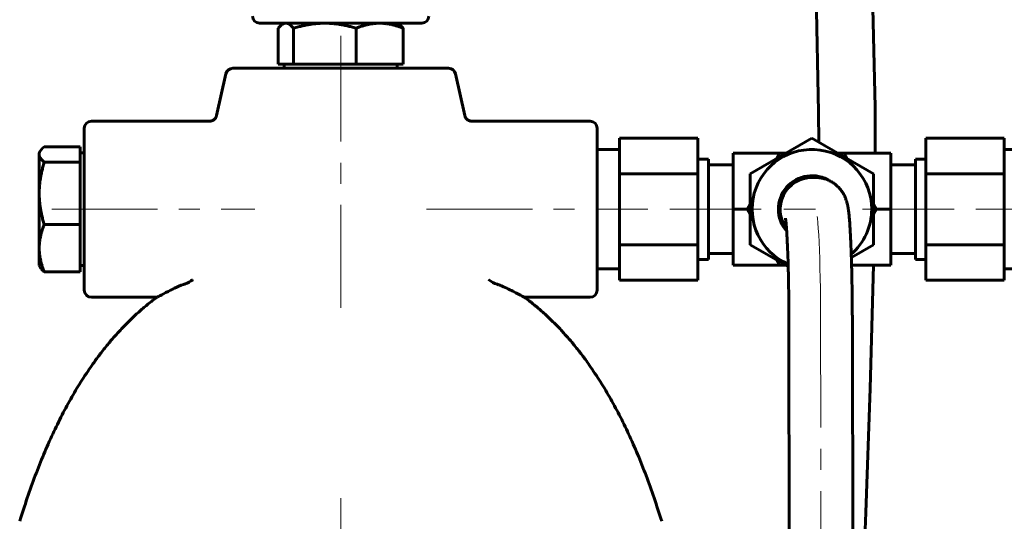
# Model space of a CAD drawing. Header units: millimetres. Extents: x 0 to 420, y 0 to 297.
# Tile 13 of 15: x 280 to 350, y 179 to 214. Entities that reach past the tile are written whole.
import ezdxf

# ---------------------------------------------------------------- set-up
doc = ezdxf.new("R2010")
doc.units = ezdxf.units.MM
for name, pattern in [('K5LT_AXLED', [12, 7.5, -1.5, 1.5, -1.5]), ('K5LT_BASIC', [0]), ('K5LT_THIN', [0])]:
    doc.linetypes.add(name, pattern=pattern)
doc.layers.add('Системный слой', color=7, linetype='Continuous')
doc.layers.add('Системный слой (1)', color=7, linetype='Continuous', true_color=0x6c6c6c)
doc.styles.add('KDIMTEXTSTYLE', font='GOST_AU.SHX', dxfattribs={"width": 0.96, "oblique": 15, "height": 5})
doc.styles.add('KTEXTSTYLE', font='GOST_AU.SHX', dxfattribs={"width": 0.56, "height": 5})
doc.dimstyles.new('KDIMSTYLE (0.50)', dxfattribs={"dimtxt": 5, "dimasz": 1, "dimexe": 2, "dimexo": 0, "dimgap": 1, "dimtad": 1, "dimlfac": 2, "dimtxsty": 'KDIMTEXTSTYLE', "dimsah": 1, "dimcen": 0, "dimdle": 1, "dimadec": 0, "dimazin": 0, "dimtfac": 0.667, "dimtmove": 0, "dimatfit": 3, "dimfxl": 1, "dimtvp": 1, "dimtolj": 1, "dimtzin": 0, "dimarcsym": 0})

# ---------------------------------------------------------------- blocks, each defined once
blk = doc.blocks.new('U73')
at = {"layer": 'Системный слой (1)', "color": 143, "linetype": 'K5LT_BASIC', "lineweight": 60, "true_color": 0x33acca}
for p, q in [((321.103, 200.963), (321.103, 206.713)), ((321.103, 195.213), (321.103, 200.963))]:
    blk.add_line(p, q, dxfattribs=at)
blk = doc.blocks.new('U75')
at = {"layer": 'Системный слой (1)', "color": 143, "linetype": 'K5LT_BASIC', "lineweight": 60, "true_color": 0x33acca}
for p, q in [((338.635, 204.933), (338.851, 204.56)), ((340.712, 201.336), (340.927, 200.963))]:
    blk.add_line(p, q, dxfattribs=at)
blk = doc.blocks.new('U77')
at = {"layer": 'Системный слой (1)', "color": 143, "linetype": 'K5LT_BASIC', "lineweight": 60, "true_color": 0x33acca}
for start, end in [(0, 246.54905), (311.17215, 0)]:
    blk.add_arc((336.343, 200.963), 4.242, start, end, dxfattribs=at)
blk = doc.blocks.new('U78')
at = {"layer": 'Системный слой (1)', "color": 143, "linetype": 'K5LT_BASIC', "lineweight": 60, "true_color": 0x33acca}
for p, q in [((281.885, 205.397), (281.762, 205.286)), ((281.536, 204.926), (281.528, 204.849)), ((281.558, 205.003), (281.536, 204.926)), ((281.596, 205.081), (281.558, 205.003)), ((281.666, 205.181), (281.596, 205.081)), ((281.762, 205.286), (281.666, 205.181))]:
    blk.add_line(p, q, dxfattribs=at)
blk = doc.blocks.new('U80')
at = {"layer": 'Системный слой (1)', "color": 143, "linetype": 'K5LT_BASIC', "lineweight": 60, "true_color": 0x33acca}
for p, q in [((331.974, 200.59), (331.759, 200.963)), ((334.051, 196.993), (333.836, 197.366))]:
    blk.add_line(p, q, dxfattribs=at)
blk = doc.blocks.new('U81')
at = {"layer": 'Системный слой (1)', "color": 143, "linetype": 'K5LT_BASIC', "lineweight": 60, "true_color": 0x33acca}
for p, q in [((333.836, 204.56), (334.051, 204.933)), ((331.759, 200.963), (331.974, 201.336))]:
    blk.add_line(p, q, dxfattribs=at)
blk = doc.blocks.new('U87')
at = {"layer": 'Системный слой (1)', "color": 143, "linetype": 'K5LT_BASIC', "lineweight": 60, "true_color": 0x33acca}
for p, q in [((343.683, 200.963), (343.683, 204.527)), ((343.683, 197.4), (343.683, 200.963))]:
    blk.add_line(p, q, dxfattribs=at)
blk = doc.blocks.new('U88')
at = {"layer": 'Системный слой (1)', "color": 143, "linetype": 'K5LT_BASIC', "lineweight": 60, "true_color": 0x33acca}
for p, q in [((334.051, 204.933), (334.482, 204.933)), ((338.205, 204.933), (338.635, 204.933))]:
    blk.add_line(p, q, dxfattribs=at)
blk = doc.blocks.new('U89')
at = {"layer": 'Системный слой (1)', "color": 143, "linetype": 'K5LT_BASIC', "lineweight": 60, "true_color": 0x33acca}
for p, q in [((298.593, 213.93), (298.482, 213.806)), ((298.698, 214.026), (298.593, 213.93)), ((298.798, 214.096), (298.698, 214.026)), ((298.876, 214.133), (298.798, 214.096)), ((298.953, 214.156), (298.876, 214.133)), ((299.03, 214.163), (298.953, 214.156))]:
    blk.add_line(p, q, dxfattribs=at)
blk = doc.blocks.new('U95')
at = {"layer": 'Системный слой (1)', "color": 143, "linetype": 'K5LT_BASIC', "lineweight": 60, "true_color": 0x33acca}
for p, q in [((319.714, 259.949), (320.963, 259.885)), ((320.963, 259.885), (320.987, 259.882)), ((320.987, 259.882), (321.035, 259.877)), ((321.035, 259.877), (321.131, 259.866)), ((321.131, 259.866), (321.322, 259.841)), ((321.322, 259.841), (321.701, 259.782)), ((321.701, 259.782), (322.128, 259.698)), ((322.128, 259.698), (322.151, 259.692)), ((322.151, 259.692), (322.197, 259.682)), ((322.197, 259.682), (322.289, 259.661)), ((322.289, 259.661), (322.472, 259.616)), ((322.472, 259.616), (322.837, 259.516)), ((322.837, 259.516), (323.234, 259.389)), ((323.234, 259.389), (323.257, 259.381)), ((323.257, 259.381), (323.301, 259.366)), ((323.301, 259.366), (323.389, 259.334)), ((323.389, 259.334), (323.566, 259.269)), ((323.566, 259.269), (323.918, 259.126)), ((323.918, 259.126), (324.297, 258.954)), ((324.297, 258.954), (324.318, 258.944)), ((324.318, 258.944), (324.36, 258.924)), ((324.36, 258.924), (324.444, 258.882)), ((324.444, 258.882), (324.61, 258.797)), ((324.61, 258.797), (324.942, 258.616)), ((324.942, 258.616), (325.282, 258.412)), ((325.282, 258.412), (325.302, 258.4)), ((325.302, 258.4), (325.341, 258.375)), ((325.341, 258.375), (325.42, 258.324)), ((325.42, 258.324), (325.578, 258.22)), ((325.578, 258.22), (325.889, 258.003)), ((325.889, 258.003), (326.234, 257.743)), ((326.234, 257.743), (326.247, 257.733)), ((326.247, 257.733), (326.272, 257.713)), ((326.272, 257.713), (326.321, 257.674)), ((326.321, 257.674), (326.42, 257.594)), ((326.42, 257.594), (326.511, 257.519)), ((326.511, 257.519), (326.524, 257.508)), ((326.524, 257.508), (326.551, 257.485)), ((326.551, 257.485), (326.605, 257.439)), ((326.605, 257.439), (326.712, 257.347)), ((326.712, 257.347), (326.926, 257.156)), ((326.926, 257.156), (327.347, 256.751)), ((327.347, 256.751), (327.539, 256.556)), ((327.539, 256.556), (327.56, 256.533)), ((327.56, 256.533), (327.602, 256.488)), ((327.602, 256.488), (327.687, 256.398)), ((327.687, 256.398), (327.855, 256.214)), ((327.855, 256.214), (328.185, 255.832)), ((328.185, 255.832), (328.584, 255.337)), ((328.584, 255.337), (328.597, 255.32)), ((328.597, 255.32), (328.624, 255.284)), ((328.624, 255.284), (328.678, 255.213)), ((328.678, 255.213), (328.785, 255.071)), ((328.785, 255.071), (328.904, 254.91)), ((328.904, 254.91), (328.919, 254.889)), ((328.919, 254.889), (328.949, 254.847)), ((328.949, 254.847), (329.008, 254.763)), ((329.008, 254.763), (329.127, 254.594)), ((329.127, 254.594), (329.361, 254.248)), ((329.361, 254.248), (329.814, 253.529)), ((329.814, 253.529), (330.016, 253.189)), ((330.016, 253.189), (330.039, 253.148)), ((330.039, 253.148), (330.086, 253.066)), ((330.086, 253.066), (330.18, 252.901)), ((330.18, 252.901), (330.364, 252.566)), ((330.364, 252.566), (330.72, 251.88)), ((330.72, 251.88), (331.209, 250.855)), ((331.209, 250.855), (331.231, 250.805)), ((331.231, 250.805), (331.276, 250.706)), ((331.276, 250.706), (331.364, 250.506)), ((331.364, 250.506), (331.538, 250.103)), ((331.538, 250.103), (331.871, 249.284)), ((331.871, 249.284), (332.23, 248.333)), ((332.23, 248.333), (332.248, 248.283)), ((332.248, 248.283), (332.284, 248.183)), ((332.284, 248.183), (332.355, 247.982)), ((332.355, 247.982), (332.494, 247.579)), ((332.494, 247.579), (332.763, 246.764)), ((332.763, 246.764), (333.01, 245.965)), ((333.01, 245.965), (333.025, 245.916)), ((333.025, 245.916), (333.054, 245.817)), ((333.054, 245.817), (333.112, 245.62)), ((333.112, 245.62), (333.226, 245.225)), ((333.226, 245.225), (333.445, 244.43)), ((333.445, 244.43), (333.68, 243.525)), ((333.68, 243.525), (333.692, 243.475)), ((333.692, 243.475), (333.718, 243.374)), ((333.718, 243.374), (333.767, 243.172)), ((333.767, 243.172), (333.865, 242.766)), ((333.865, 242.766), (334.054, 241.95)), ((334.054, 241.95), (334.255, 241.027)), ((334.255, 241.027), (334.265, 240.975)), ((334.265, 240.975), (334.287, 240.872)), ((334.287, 240.872), (334.33, 240.665)), ((334.33, 240.665), (334.414, 240.25)), ((334.414, 240.25), (334.576, 239.415)), ((334.576, 239.415), (334.751, 238.46)), ((334.751, 238.46), (334.763, 238.388)), ((334.763, 238.388), (334.788, 238.246)), ((334.788, 238.246), (334.838, 237.96)), ((334.838, 237.96), (334.934, 237.388)), ((334.934, 237.388), (335.115, 236.242)), ((335.115, 236.242), (335.441, 233.934)), ((335.441, 233.934), (335.96, 229.277)), ((335.96, 229.277), (336.584, 219.868)), ((336.584, 219.868), (336.807, 207.84)), ((336.807, 207.84), (336.823, 205.731))]:
    blk.add_line(p, q, dxfattribs=at)
blk = doc.blocks.new('U99')
at = {"layer": 'Системный слой (1)', "color": 143, "linetype": 'K5LT_BASIC', "lineweight": 60, "true_color": 0x33acca}
for p, q in [((340.562, 220.452), (340.825, 208.195)), ((340.825, 208.195), (340.819, 204.933)), ((340.708, 196.993), (340.47, 188.235)), ((340.47, 188.235), (340.158, 179.451)), ((340.158, 179.451), (339.834, 170.663))]:
    blk.add_line(p, q, dxfattribs=at)
blk = doc.blocks.new('D4')
at = {"layer": 'Системный слой (1)'}
for points in [[(387.018, 261.524), (386.36, 266.524), (385.701, 261.524), (386.36, 262.024)], [(386.36, 91.663), (387.018, 96.663), (386.36, 96.163), (385.701, 96.663)]]:
    blk.add_hatch(color=7, dxfattribs=at).paths.add_polyline_path(points)
at = {"layer": 'Системный слой (1)', "color": 7, "linetype": 'K5LT_THIN', "lineweight": 18, "true_color": 0xffffff}
for p, q in [((308.663, 266.524), (388.36, 266.524)), ((385.701, 261.524), (386.36, 266.524)), ((386.36, 266.524), (387.018, 261.524)), ((386.36, 266.524), (386.36, 91.663)), ((386.36, 262.024), (385.701, 261.524)), ((387.018, 261.524), (386.36, 262.024)), ((386.36, 91.663), (385.701, 96.663)), ((385.701, 96.663), (386.36, 96.163)), ((386.36, 96.163), (387.018, 96.663)), ((387.018, 96.663), (386.36, 91.663)), ((327.79, 91.663), (388.36, 91.663))]:
    blk.add_line(p, q, dxfattribs=at)
blk.add_wipeout([(385.36, 173.752), (377.978, 173.752), (377.978, 184.008), (385.36, 184.008)]).dxf.layer = 'Системный слой (1)'
at = {"layer": 'Системный слой (1)', "color": 7, "insert": (378.772, 173.752), "char_height": 5, "attachment_point": 1, "rotation": 90, "style": 'KTEXTSTYLE'}
blk.add_mtext('\\H5.0;\\W1.000;\\Q15;\\Q15;\\W0.960;350', dxfattribs=at)
blk = doc.blocks.new('KDIMARROW_01')
at = {"layer": 'Системный слой'}
blk.add_hatch(color=0, dxfattribs=at).paths.add_polyline_path([(-5, -0.658), (0, 0), (-5, 0.658), (-4.5, 0)])
at = {"layer": 'Системный слой', "color": 0, "linetype": 'K5LT_THIN', "lineweight": 18}
for p, q in [((-4.5, 0), (-5, 0.658)), ((-5, 0.658), (0, 0)), ((0, 0), (-5, -0.658)), ((-5, -0.658), (-4.5, 0))]:
    blk.add_line(p, q, dxfattribs=at)
at = {"layer": 'Системный слой (1)', "color": 0, "linetype": 'K5LT_THIN', "lineweight": 18}
blk.add_line((302.916, 129.163), (302.416, 129.163), dxfattribs=at)

msp = doc.modelspace()

# ---------------------------------------------------------------- linework, layer by layer
at = {"layer": 'Системный слой (1)', "color": 143, "linetype": 'K5LT_BASIC', "lineweight": 60, "true_color": 0x33acca}
for p, q in [((297.1657, 214.1634), (308.6657, 214.1634)), ((298.4824, 211.2634), (298.4824, 213.8061)), ((298.9157, 214.1634), (298.7985, 214.0957)), ((299.5766, 211.2634), (299.5766, 213.8061)), ((304.0099, 211.2634), (304.0099, 213.8061)), ((306.9157, 214.1634), (307.0329, 214.0957)), ((307.3489, 211.2634), (307.3489, 213.8061)), ((310.5732, 210.9633), (295.2582, 210.9633)), ((299.0295, 211.2634), (298.4824, 211.2634)), ((298.9157, 211.2634), (298.9157, 210.9633)), ((299.5766, 211.2634), (299.0295, 211.2634)), ((301.7933, 211.2634), (299.5766, 211.2634)), ((304.0099, 211.2634), (301.7933, 211.2634)), ((305.6794, 211.2634), (304.0099, 211.2634)), ((307.3489, 211.2634), (305.6794, 211.2634)), ((306.9157, 211.2634), (306.9157, 210.9633)), ((294.7702, 210.5723), (294.109, 207.6035)), ((311.0612, 210.5723), (311.7238, 207.6032)), ((311.7225, 207.6029), (311.7226, 207.6029)), ((311.7226, 207.6029), (311.7226, 207.6029)), ((285.2282, 207.2133), (293.621, 207.2133)), ((293.621, 207.2125), (293.6211, 207.2125)), ((312.2095, 207.2133), (320.6032, 207.2133)), ((312.2096, 207.2125), (312.2095, 207.2125)), ((284.7282, 206.7133), (284.7282, 195.2133)), ((284.4281, 205.3966), (281.8854, 205.3966)), ((284.4281, 205.3966), (284.4281, 204.8495)), ((322.7032, 206.008), (322.7032, 203.4857)), ((322.7032, 206.008), (328.2533, 206.008)), ((328.2533, 203.4857), (328.2533, 206.008)), ((331.9744, 203.4857), (336.3432, 206.008)), ((336.3432, 206.008), (340.712, 203.4857)), ((349.9832, 206.008), (344.4331, 206.008)), ((344.4331, 206.008), (344.4331, 203.4857)), ((349.9832, 203.4857), (349.9832, 206.008)), ((281.5281, 204.9633), (281.5958, 205.0806)), ((281.5281, 204.8495), (281.5281, 204.9633)), ((281.5281, 202.0857), (281.5281, 204.8495)), ((284.4281, 204.9633), (284.7282, 204.9633)), ((284.4281, 204.8495), (284.4281, 204.3024)), ((322.7032, 205.2051), (321.1032, 205.2051)), ((330.7532, 204.9333), (330.7532, 200.9633)), ((330.7532, 204.9333), (331.634, 204.9333)), ((331.634, 204.9333), (334.0511, 204.9333)), ((341.0523, 204.9333), (338.6352, 204.9333)), ((341.9332, 204.9333), (341.0523, 204.9333)), ((341.9332, 200.9633), (341.9332, 204.9333)), ((349.9832, 205.2051), (351.5832, 205.2051)), ((284.4281, 204.3024), (281.8854, 204.3024)), ((284.4281, 204.3024), (284.4281, 202.0857)), ((328.2533, 204.527), (329.0032, 204.527)), ((329.0032, 204.527), (329.0032, 197.3997)), ((329.0032, 204.1066), (330.7532, 204.1066)), ((343.6832, 204.1066), (341.9332, 204.1066)), ((344.4331, 204.527), (343.6832, 204.527)), ((322.7032, 203.4857), (322.7032, 198.441)), ((322.7032, 203.4857), (328.2533, 203.4857)), ((328.2533, 198.441), (328.2533, 203.4857)), ((331.9744, 198.441), (331.9744, 203.4857)), ((340.712, 203.4857), (340.712, 198.441)), ((344.4331, 203.4857), (344.4331, 198.441)), ((349.9832, 203.4857), (344.4331, 203.4857)), ((349.9832, 198.441), (349.9832, 203.4857)), ((336.3398, 203.2133), (336.3474, 203.2134)), ((336.3474, 203.2134), (336.596, 203.2137)), ((281.5281, 198.1996), (281.5281, 202.0857)), ((284.4281, 202.0857), (284.4281, 199.8691)), ((330.7532, 200.9633), (331.634, 200.9633)), ((330.7532, 200.9633), (330.7532, 196.9933)), ((331.634, 200.9633), (331.759, 200.9633)), ((340.9273, 200.9633), (340.712, 200.5903)), ((341.0523, 200.9633), (340.9273, 200.9633)), ((341.9332, 200.9633), (341.0523, 200.9633)), ((341.9332, 196.9933), (341.9332, 200.9633)), ((284.4281, 199.8691), (281.8854, 199.8691)), ((284.4281, 199.8691), (284.4281, 198.1996)), ((322.7032, 198.441), (328.2533, 198.441)), ((322.7032, 198.441), (322.7032, 195.9187)), ((328.2533, 195.9187), (328.2533, 198.441)), ((334.6601, 196.8904), (331.9744, 198.441)), ((340.712, 198.441), (339.1433, 197.5353)), ((349.9832, 198.441), (344.4331, 198.441)), ((344.4331, 198.441), (344.4331, 195.9187)), ((349.9832, 195.9187), (349.9832, 198.441)), ((281.5281, 196.9633), (281.5281, 198.1996)), ((284.4281, 198.1996), (284.4281, 196.5301)), ((329.0032, 197.8201), (330.7532, 197.8201)), ((343.6832, 197.8201), (341.9332, 197.8201)), ((328.2533, 197.3997), (329.0032, 197.3997)), ((330.7532, 196.9933), (331.634, 196.9933)), ((331.634, 196.9933), (334.0511, 196.9933)), ((334.4818, 196.9933), (334.0511, 196.9933)), ((341.0523, 196.9933), (339.1589, 196.9933)), ((341.9332, 196.9933), (341.0523, 196.9933)), ((344.4331, 197.3997), (343.6832, 197.3997)), ((281.5281, 196.9633), (281.5958, 196.8461)), ((284.4281, 196.5301), (281.8854, 196.5301)), ((284.4281, 196.9633), (284.7282, 196.9633)), ((322.7032, 196.7215), (321.1032, 196.7215)), ((349.9832, 196.7215), (351.5832, 196.7215)), ((322.7032, 195.9187), (328.2533, 195.9187)), ((349.9832, 195.9187), (344.4331, 195.9187)), ((285.2282, 194.7133), (289.8784, 194.7133)), ((315.9529, 194.7133), (320.6032, 194.7133)), ((334.7119, 192.9609), (334.7602, 160.9585)), ((339.2119, 192.9677), (339.2681, 155.6869))]:
    msp.add_line(p, q, dxfattribs=at)
at = {"layer": 'Системный слой (1)', "color": 30, "linetype": 'K5LT_AXLED', "lineweight": 18, "true_color": 0xff8000}
for p, q in [((302.9157, 213.2634), (302.9157, 193.962)), ((282.4281, 200.9633), (296.8189, 200.9633)), ((309.0121, 200.9633), (324.7032, 200.9633)), ((326.2533, 200.9633), (332.7532, 200.9633)), ((334.3432, 200.9603), (336.5994, 200.9637)), ((339.9332, 200.9633), (346.4331, 200.9633)), ((347.9832, 200.9633), (353.5832, 200.9633)), ((336.9619, 192.9643), (337.0414, 140.2637)), ((302.9157, 180.4633), (302.9157, 163.6633))]:
    msp.add_line(p, q, dxfattribs=at)
at = {"layer": 'Системный слой (1)', "color": 143, "linetype": 'K5LT_BASIC', "lineweight": 60, "true_color": 0x33acca}
for centre, radius, start, end in [((297.1657, 214.6634), 0.5, 180, 270), ((308.6657, 214.6634), 0.5, 270, 0), ((295.2582, 210.4633), 0.5, 90, 167.418727), ((310.5732, 210.4633), 0.5, 12.581273, 90), ((285.2282, 206.7133), 0.5, 90, 180), ((320.6032, 206.7133), 0.5, 0, 90), ((336.3432, 200.9633), 2.3813, 57.05036, 221.369548), ((336.3432, 200.9633), 2.25, 90.086468, 216.759027), ((285.2282, 195.2133), 0.5, 180, 270), ((320.6032, 195.2133), 0.5, 270, 0)]:
    msp.add_arc(centre, radius, start, end, dxfattribs=at)
at = {"layer": 'Системный слой (1)', "color": 30, "linetype": 'K5LT_AXLED', "lineweight": 18, "true_color": 0xff8000}
msp.add_ellipse((336.6114, 192.9637), major_axis=(-0.0121, 8), ratio=0.0438047, start_param=4.712389, end_param=6.2831853, dxfattribs=at)
at = {"layer": 'Системный слой (1)', "color": 143, "linetype": 'K5LT_BASIC', "lineweight": 60, "true_color": 0x33acca}
for points, weights in [([(299.5766, 213.8061), (299.2834, 214.1634), (299.0295, 214.1634)], [1, 1.0379548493, 1]), ([(301.7933, 214.1634), (300.7645, 214.1634), (299.5766, 213.8061)], [1, 1.0379548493, 1]), ([(304.0099, 213.8061), (302.822, 214.1634), (301.7933, 214.1634)], [1, 1.0379548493, 1]), ([(305.6794, 214.1634), (304.9046, 214.1634), (304.0099, 213.8061)], [1, 1.0379548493, 1]), ([(307.3489, 213.8061), (306.4542, 214.1634), (305.6794, 214.1634)], [1, 1.0379548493, 1]), ([(307.0329, 214.0957), (307.1818, 214.0097), (307.3489, 213.8061)], [1.01869735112, 1.02128286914, 1]), ([(281.5281, 204.8495), (281.5281, 204.5956), (281.8854, 204.3024)], [1, 1.0379548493, 1]), ([(281.8854, 204.3024), (281.5281, 203.1145), (281.5281, 202.0857)], [1, 1.0379548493, 1]), ([(281.5281, 202.0857), (281.5281, 201.057), (281.8854, 199.8691)], [1, 1.0379548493, 1]), ([(281.8854, 199.8691), (281.5281, 198.9744), (281.5281, 198.1996)], [1, 1.0379548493, 1]), ([(281.5281, 198.1996), (281.5281, 197.4248), (281.8854, 196.5301)], [1, 1.0379548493, 1]), ([(281.8854, 196.5301), (281.6818, 196.6972), (281.5958, 196.8461)], [1, 1.02128268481, 1.01869739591])]:
    msp.add_rational_spline(points, weights, degree=2, dxfattribs=at)
for points, knots in [([(294.109, 207.6035), (294.1088, 207.6033), (294.1088, 207.6031), (294.1087, 207.6026), (294.1086, 207.6023), (294.1084, 207.6015), (294.1083, 207.601), (294.108, 207.5995), (294.1077, 207.5985), (294.107, 207.5956), (294.1066, 207.5937), (294.1052, 207.588), (294.1042, 207.5842), (294.1011, 207.5732), (294.099, 207.5659), (294.092, 207.5447), (294.0868, 207.5309), (294.0722, 207.497), (294.0622, 207.4772), (294.0392, 207.4387), (294.0264, 207.4201), (293.9982, 207.3845), (293.9829, 207.3676), (293.9503, 207.3362), (293.9331, 207.3217), (293.8981, 207.296), (293.8803, 207.2847), (293.843, 207.2642), (293.8234, 207.255), (293.7827, 207.2391), (293.7616, 207.2324), (293.7186, 207.2218), (293.6967, 207.2179), (293.6568, 207.2135), (293.6389, 207.2125), (293.621, 207.2125)], [0.0011472, 0.0011472, 0.0011472, 0.0011472, 0.0164382, 0.0164382, 0.0410954, 0.0410954, 0.0863004, 0.0863004, 0.1726008, 0.1726008, 0.3410921, 0.3410921, 0.6698556, 0.6698556, 1.3109447, 1.3109447, 2.5602472, 2.5602472, 4.4300843, 4.4300843, 6.3414844, 6.3414844, 8.2624685, 8.2624685, 10.1565129, 10.1565129, 11.9284853, 11.9284853, 13.7508361, 13.7508361, 15.6147978, 15.6147978, 17.4862349, 17.4862349, 18.998973, 18.998973, 18.998973, 18.998973]), ([(311.7225, 207.6035), (311.7225, 207.6033), (311.7226, 207.603), (311.7227, 207.6024), (311.7228, 207.602), (311.723, 207.6009), (311.7232, 207.6002), (311.7237, 207.5981), (311.724, 207.5968), (311.725, 207.5927), (311.7256, 207.59), (311.7277, 207.5821), (311.7292, 207.5768), (311.7338, 207.5611), (311.7373, 207.5508), (311.7484, 207.5207), (311.7571, 207.5013), (311.7773, 207.4626), (311.7891, 207.4434), (311.8151, 207.4065), (311.8295, 207.3887), (311.8603, 207.3555), (311.8768, 207.3399), (311.9087, 207.3137), (311.9237, 207.3027), (311.957, 207.2811), (311.9756, 207.2707), (312.0145, 207.2522), (312.0348, 207.2441), (312.0767, 207.2304), (312.0982, 207.225), (312.1418, 207.2169), (312.1637, 207.2143), (312.194, 207.2127), (312.2022, 207.2125), (312.2103, 207.2125)], [0, 0, 0, 0, 0.0205477, 0.0205477, 0.053424, 0.053424, 0.1150671, 0.1150671, 0.2342438, 0.2342438, 0.4684876, 0.4684876, 0.9328657, 0.9328657, 1.8534028, 1.8534028, 3.6451634, 3.6451634, 5.5420909, 5.5420909, 7.4634295, 7.4634295, 9.3730511, 9.3730511, 10.9405401, 10.9405401, 12.728929, 12.728929, 14.5731281, 14.5731281, 16.4453298, 16.4453298, 18.3082234, 18.3082234, 18.998973, 18.998973, 18.998973, 18.998973]), ([(336.596, 203.2137), (336.6659, 203.2138), (336.7358, 203.2085), (336.8286, 203.2029), (336.8515, 203.1998), (336.9667, 203.1857), (337.0584, 203.1687), (337.2387, 203.1236), (337.3274, 203.0956), (337.4906, 203.0328), (337.5638, 202.9957), (337.648, 202.9571), (337.6572, 202.9517), (337.7485, 202.903), (337.8273, 202.8546), (337.9785, 202.7484), (338.0509, 202.6907), (338.1876, 202.5676), (338.2516, 202.5025), (338.372, 202.3647), (338.4277, 202.2923), (338.5294, 202.1441), (338.5759, 202.0664), (338.637, 201.9513), (338.6558, 201.9131), (338.7045, 201.8083), (338.7317, 201.7415), (338.7765, 201.619), (338.7949, 201.562), (338.8264, 201.4546), (338.8387, 201.4072), (338.8574, 201.3297), (338.8645, 201.2984), (338.873, 201.2587), (338.875, 201.2491), (338.8804, 201.2227), (338.8837, 201.206), (338.8889, 201.1792), (338.8908, 201.1691), (338.8946, 201.1489), (338.8964, 201.1388), (338.9, 201.1188), (338.9018, 201.1088), (338.9055, 201.0875), (338.9074, 201.0762), (338.9111, 201.0536), (338.913, 201.0424), (338.9184, 201.0086), (338.9218, 200.9861), (338.9285, 200.9411), (338.9318, 200.9186), (338.9413, 200.8501), (338.9473, 200.8042), (338.9635, 200.6711), (338.9734, 200.581), (338.9972, 200.341), (339.0105, 200.1854), (339.0365, 199.8417), (339.0489, 199.6543), (339.0715, 199.2698), (339.0818, 199.0746), (339.1027, 198.6369), (339.113, 198.3911), (339.1262, 198.042), (339.1294, 197.9482), (339.1337, 197.8273), (339.1347, 197.7988), (339.1382, 197.6927), (339.1408, 197.6145), (339.1455, 197.464), (339.1477, 197.3918), (339.153, 197.2119), (339.1561, 197.1042), (339.1636, 196.8102), (339.1683, 196.6259), (339.1792, 196.1325), (339.1852, 195.8193), (339.1954, 195.1792), (339.1996, 194.8523), (339.2063, 194.1896), (339.2087, 193.8539), (339.2111, 193.3342), (339.2116, 193.1509), (339.2119, 192.9677)], [0, 0, 0, 0, 0.3824232, 0.3824232, 0.5084141, 0.5084141, 1.0158471, 1.0158471, 1.5230679, 1.5230679, 1.9726156, 1.9726156, 2.0311694, 2.0311694, 2.5406217, 2.5406217, 3.0524922, 3.0524922, 3.5692074, 3.5692074, 4.0947066, 4.0947066, 4.6461217, 4.6461217, 4.930852, 4.930852, 5.4569143, 5.4569143, 5.9829766, 5.9829766, 6.509039, 6.509039, 6.8772553, 6.8772553, 6.9954546, 6.9954546, 7.2062492, 7.2062492, 7.3364639, 7.3364639, 7.4666785, 7.4666785, 7.5968932, 7.5968932, 7.7457888, 7.7457888, 7.8937275, 7.8937275, 8.1908152, 8.1908152, 8.4873221, 8.4873221, 9.0809166, 9.0809166, 10.1767341, 10.1767341, 11.8549279, 11.8549279, 13.5860043, 13.5860043, 15.1671525, 15.1671525, 16.9517003, 16.9517003, 17.5828456, 17.5828456, 17.7711051, 17.7711051, 18.2852259, 18.2852259, 18.7482321, 18.7482321, 19.4291052, 19.4291052, 20.5542015, 20.5542015, 22.3675488, 22.3675488, 24.1864473, 24.1864473, 26.0099367, 26.0099367, 27, 27, 27, 27]), ([(334.4686, 200.3361), (334.4704, 200.3263), (334.4737, 200.3067), (334.4844, 200.2281), (334.4917, 200.1676), (334.5064, 200.0279), (334.5136, 199.9513), (334.5232, 199.8399), (334.5254, 199.813), (334.5319, 199.7321), (334.5362, 199.6731), (334.5407, 199.6149), (334.5408, 199.6128), (334.5461, 199.5405), (334.5511, 199.466), (334.5599, 199.332), (334.5636, 199.2709), (334.5781, 199.0264), (334.5887, 198.827), (334.6088, 198.3965), (334.6185, 198.1643), (334.6368, 197.6714), (334.6453, 197.4102), (334.6538, 197.1161), (334.6545, 197.0947), (334.6558, 197.045), (334.6566, 197.0203), (334.6581, 196.9583), (334.6592, 196.9256), (334.665, 196.6893), (334.6702, 196.491), (334.6812, 195.9887), (334.6869, 195.6842), (334.6966, 195.0611), (334.7006, 194.7424), (334.7069, 194.0961), (334.7092, 193.7683), (334.7112, 193.28), (334.7116, 193.1204), (334.7119, 192.9609)], [0, 0, 0, 0, 0.6324184, 0.6324184, 1.2648367, 1.2648367, 1.8548633, 1.8548633, 2.0322455, 2.0322455, 2.3752668, 2.3752668, 2.3870099, 2.3870099, 2.7919884, 2.7919884, 3.0965388, 3.0965388, 3.9896184, 3.9896184, 4.8968548, 4.8968548, 5.8156808, 5.8156808, 5.8898668, 5.8898668, 5.9774055, 5.9774055, 6.0911213, 6.0911213, 6.7415303, 6.7415303, 7.6723983, 7.6723983, 8.6071684, 8.6071684, 9.5453266, 9.5453266, 10, 10, 10, 10]), ([(291.8261, 195.6409), (291.8077, 195.6347), (291.7895, 195.6284), (291.5643, 195.5491), (291.3206, 195.4462), (291.1333, 195.3564)], [0.16376196, 0.16376196, 0.16376196, 0.16376196, 0.1813955, 0.1813955, 0.38317316, 0.38317316, 0.38317316, 0.38317316]), ([(292.4174, 195.9627), (292.4166, 195.9614), (292.4158, 195.9608), (292.2545, 195.835), (292.0628, 195.7297), (291.8669, 195.6552), (291.8466, 195.6479), (291.8261, 195.6409)], [-0.20112976, -0.20112976, -0.20112976, -0.20112976, -0.20028944, -0.20028944, -0.02022695, -0.02022695, 0, 0, 0, 0]), ([(313.4136, 195.9623), (313.4149, 195.9614), (313.4158, 195.9606), (313.5957, 195.8203), (313.814, 195.7058), (314.0053, 195.6409)], [-0.18915547, -0.18915547, -0.18915547, -0.18915547, -0.18819387, -0.18819387, 0, 0, 0, 0]), ([(314.698, 195.3564), (314.5491, 195.4278), (314.371, 195.5049), (314.1414, 195.593), (314.0726, 195.6181), (314.0053, 195.6409)], [0, 0, 0, 0, 0.13187054, 0.13187054, 0.18576262, 0.18576262, 0.18576262, 0.18576262]), ([(291.1333, 195.3564), (291.0355, 195.3094), (290.9413, 195.2635), (290.6031, 195.0963), (290.3875, 194.9847), (290.0986, 194.8325), (290.0046, 194.7818), (289.9178, 194.7348), (289.8981, 194.7241), (289.8815, 194.715), (289.8785, 194.7134), (289.8784, 194.7133)], [-1.52298428, -1.52298428, -1.52298428, -1.52298428, -1.43602941, -1.43602941, -1.19557716, -1.19557716, -1.01618846, -1.01618846, -0.92850588, -0.92850588, -0.87821474, -0.87821474, -0.87821474, -0.87821474]), ([(315.9529, 194.7133), (315.9529, 194.7134), (315.9526, 194.7135), (315.9491, 194.7154), (315.94, 194.7204), (315.8993, 194.7425), (315.8573, 194.7653), (315.6573, 194.8727), (315.4245, 194.9962), (314.9999, 195.2096), (314.8536, 195.2817), (314.698, 195.3564)], [-0.87822796, -0.87822796, -0.87822796, -0.87822796, -0.86209432, -0.86209432, -0.78954682, -0.78954682, -0.66976205, -0.66976205, -0.3713342, -0.3713342, -0.2333897, -0.2333897, -0.2333897, -0.2333897])]:
    msp.add_open_spline(points, degree=3, knots=knots, dxfattribs=at)
for points, degree in [([(294.109, 207.6035), (294.1089, 207.6035), (294.1089, 207.6035), (294.109, 207.6035)], 3), ([(289.8784, 194.7134), (283.6128, 190.0926), (280.1441, 178.8164)], 2), ([(315.9529, 194.7133), (322.2185, 190.0926), (325.6873, 178.8163)], 2)]:
    msp.add_open_spline(points, degree=degree, dxfattribs=at)

# ---------------------------------------------------------------- block references
at = {"layer": 'Системный слой (1)'}
for name in ['U99', 'U95', 'U89', 'U73', 'U78', 'U77', 'U81', 'U88', 'U75', 'U87', 'U80']:
    msp.add_blockref(name, (0, 0), dxfattribs=at)

# ---------------------------------------------------------------- next in the draw order: dimensions: what is measured, and where the dimension line sits
at = {"layer": 'Системный слой (1)', "color": 7}
dim = msp.add_linear_dim(base=(386.3597, 266.5242), p1=(327.7903, 91.6634), p2=(308.663, 266.5242), angle=90, dimstyle='KDIMSTYLE (0.50)', override={"dimexo": 0, "dimpost": '\\H5.0;\\W0.960;\\Q15;<>', "dimblk1": 'KDIMARROW_01', "dimblk2": 'KDIMARROW_01', "dimse1": 0, "dimse2": 0, "dimclrt": 7, "dimtol": 1, "dimtp": 0, "dimtm": 0, "dimtdec": 5, "dimtolj": 1}, dxfattribs=at)
dim.commit()
dim.dimension.update_dxf_attribs({"geometry": 'D4', "text_midpoint": (386.3597, 179.0938), "dimtype": 160})

doc.saveas('drawing.dxf')
